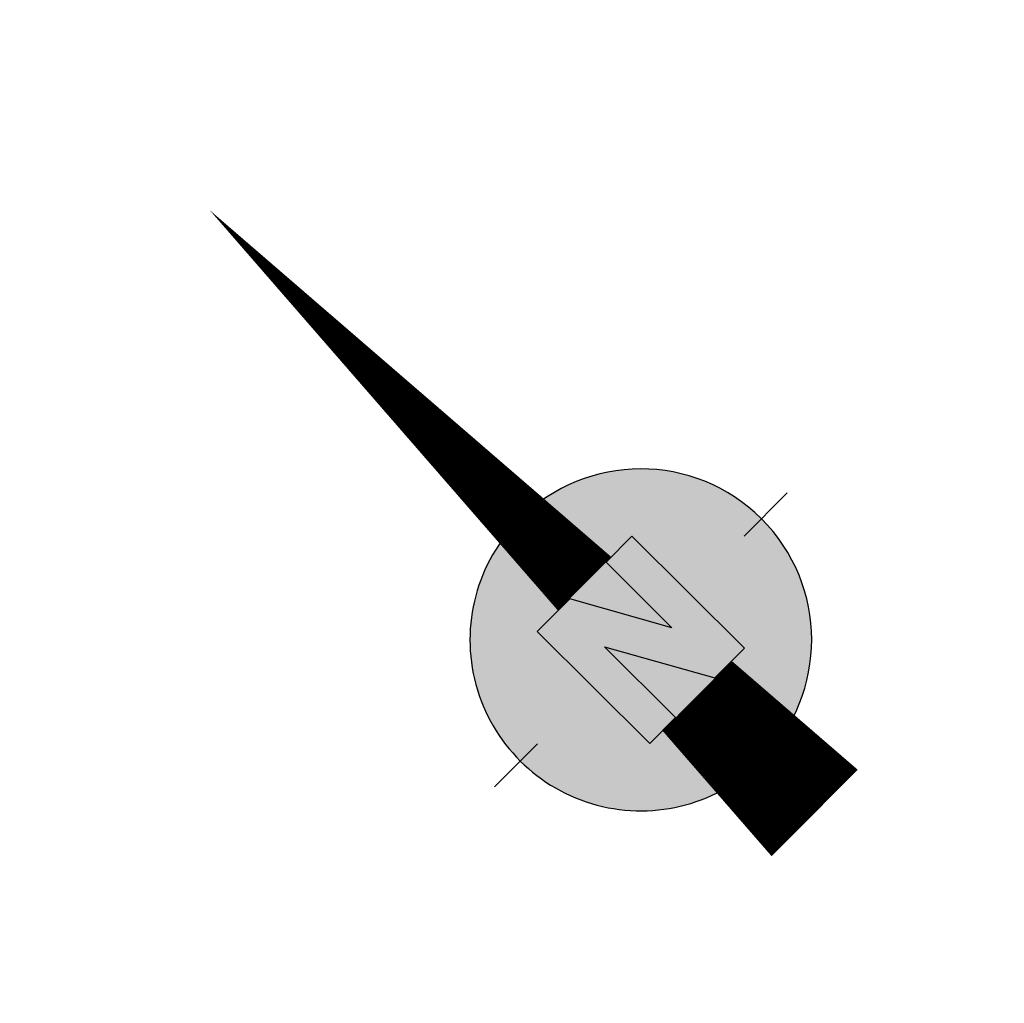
# Model space of a CAD drawing. Header units: millimetres. Extents: x -52896 to 112378, y -5052 to 108299.
# Tile 1 of 6: x -52896 to -40794, y 31267 to 43348. Entities that reach past the tile are written whole.
import ezdxf

# ---------------------------------------------------------------- set-up
doc = ezdxf.new("R2010")
doc.units = ezdxf.units.MM
doc.header["$LTSCALE"] = 100
doc.layers.add('X-XX-AL-ORIENTATIE-S-200', color=7, linetype='Continuous', lineweight=25)

# ---------------------------------------------------------------- blocks, each defined once
blk = doc.blocks.new('SAL-ORIENTATIE_NOORDPIJL_01_RE')
at = {"true_color": 0xffffff}
h = blk.add_hatch(color=7, dxfattribs=at)
h.dxf.hatch_style = 1
h.paths.add_polyline_path([(0.001, 2.1, 1.00051), (0.001, -2.1, 0.99949)])
h.paths.add_polyline_path([(-0.825, 0.975), (-0.258, 0.975), (0.375, -0.165), (0.375, 0.975), (0.825, 0.975), (0.825, -0.975), (0.31, -0.975), (-0.375, 0.258), (-0.375, -0.975), (-0.825, -0.975)], flags=16)
h = blk.add_hatch(color=7, dxfattribs=at)
h.dxf.hatch_style = 1
h.paths.add_polyline_path([(0.825, 0.975), (0.375, 0.975), (0.375, -0.165), (-0.258, 0.975), (-0.825, 0.975), (-0.825, -0.975), (-0.375, -0.975), (-0.375, 0.258), (0.31, -0.975), (0.825, -0.975)])
at = {"color": 18, "true_color": 0x000000}
for p, q in [((-0.258, 0.975), (-0.825, 0.975)), ((-0.825, 0.975), (-0.825, -0.975)), ((0.375, -0.165), (-0.258, 0.975)), ((0.825, 0.975), (0.375, 0.975)), ((0.375, 0.975), (0.375, -0.165)), ((0.825, -0.975), (0.825, 0.975)), ((-0.375, -0.975), (-0.375, 0.258)), ((-0.375, 0.258), (0.31, -0.975)), ((-1.8, 0), (-2.55, 0)), ((1.8, 0), (2.55, 0)), ((-0.825, -0.975), (-0.375, -0.975)), ((0.31, -0.975), (0.825, -0.975))]:
    blk.add_line(p, q, dxfattribs=at)
for points in [[(0.001, 7.485, 0, 0.93, 0), (0.001, 0.975, 1.5, 1.5, 0)], [(0.001, -0.975, 1.209, 1.5, 0), (0.001, -3.015, 1.5, 1.5, 0)]]:
    blk.add_lwpolyline(points, format="xyseb", dxfattribs=at)
for start, end in [(89.9708, 270.0292), (270.0292, 89.9708)]:
    blk.add_arc((0, 0), 2.1, start, end, dxfattribs=at)
for points in [[(-0.258, 0.975), (0.375, -0.165), (0.375, 0.975)], [(-0.375, 0.258), (-0.375, -0.975), (0.31, -0.975)]]:
    blk.add_solid(points, dxfattribs=at)

msp = doc.modelspace()

# ---------------------------------------------------------------- block references
at = {"layer": 'X-XX-AL-ORIENTATIE-S-200', "xscale": 1000, "yscale": 1000, "zscale": 1000, "rotation": 45.12221231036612}
msp.add_blockref('SAL-ORIENTATIE_NOORDPIJL_01_RE', (-45262, 35731), dxfattribs=at)

doc.saveas('drawing.dxf')
